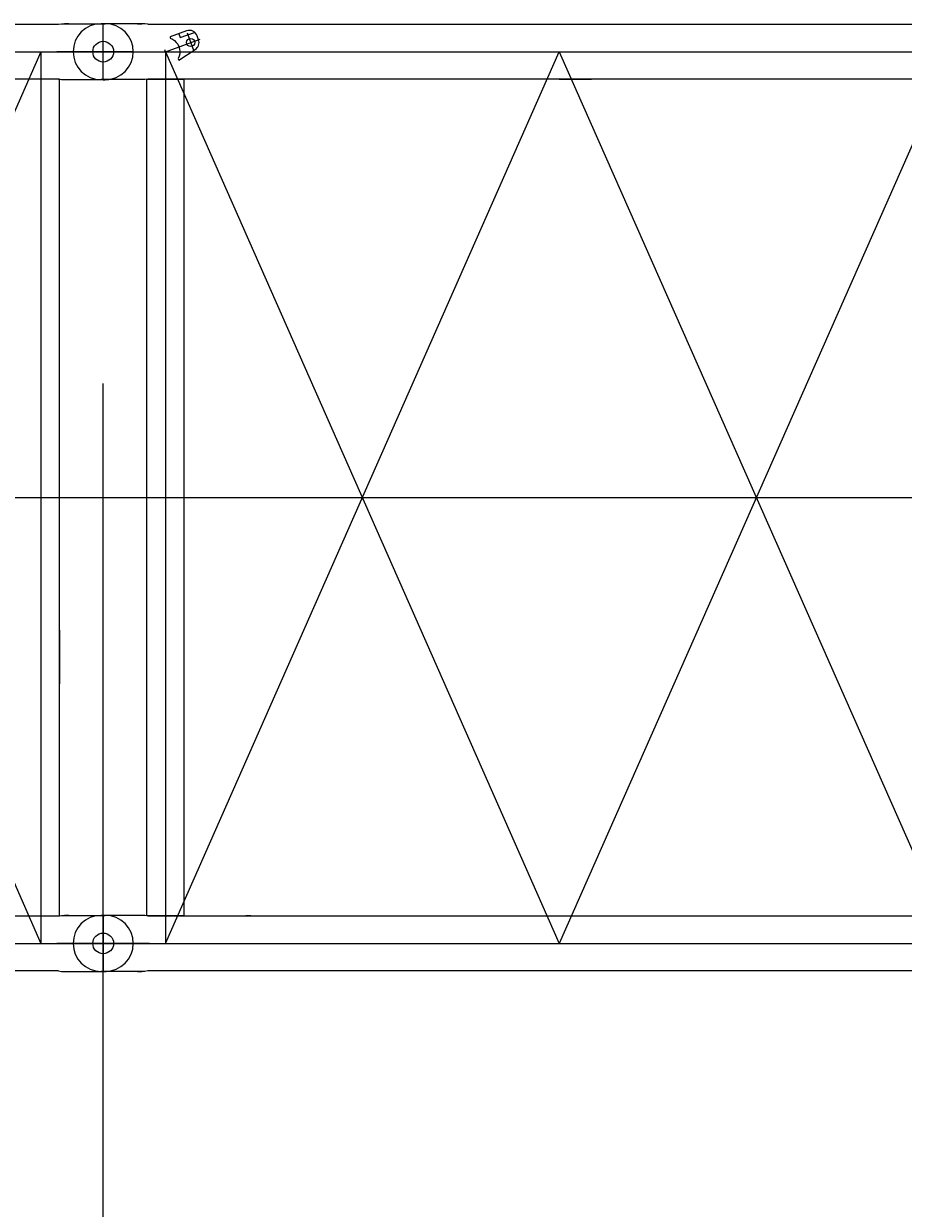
# Model space of a CAD drawing. Extents: x 8365 to 131642, y 1960 to 79602.
# Tile 58 of 121: x 74129 to 76250, y 8756 to 11612. Entities that reach past the tile are written whole.
import ezdxf
from ezdxf.enums import TextEntityAlignment as Align

# ---------------------------------------------------------------- set-up
doc = ezdxf.new("R2010")
doc.units = 0
doc.header["$LTSCALE"] = 100
doc.header["$MEASUREMENT"] = 0
doc.linetypes.add('CENTER', pattern=[50.5, 30, -9, 2.5, -9])
doc.layers.add('1', color=7, linetype='Continuous')
doc.layers.add('11', color=7, linetype='Continuous')
doc.styles.get("Standard").update_dxf_attribs({"font": 'txt', "bigfont": 'bigfont'})
doc.dimstyles.get("Standard").update_dxf_attribs({"dimtxt": 0.18, "dimasz": 0.18, "dimexe": 0.18, "dimexo": 0.0625, "dimgap": 0.09, "dimtad": 0, "dimtih": 1, "dimtoh": 1, "dimdec": 4, "dimzin": 0, "dimdsep": 46, "dimtxsty": 'Standard', "dimcen": 0.09, "dimadec": 0, "dimazin": 0, "dimtfac": 1, "dimtdec": 4, "dimtofl": 0, "dimtmove": 0, "dimatfit": 0, "dimfxl": 1, "dimtolj": 1, "dimtzin": 0, "dimarcsym": 0})

# ---------------------------------------------------------------- blocks, each defined once
blk = doc.blocks.new('*G106')
at = {"layer": '11', "color": 7, "linetype": 'Continuous', "lineweight": 9}
for p, q in [((74320.4, 11612.5), (74315.4, 11612.5)), ((74320.4, 11612.5), (74325.4, 11612.5)), ((74420.8, 11612.5), (74320.4, 11612.5)), ((74427.9, 11611.5), (74420.8, 11612.5)), ((74427.9, 11611.5), (80212.9, 11611.5)), ((74521.3, 11595.1), (74482.3, 11580.9)), ((74482.3, 11580.9), (74482.3, 11577.4)), ((74502.5, 11588.2), (74506, 11578.9)), ((74506, 11578.9), (74541, 11591.6)), ((74550.3, 11573.9), (74547, 11583.1)), ((74502.7, 11524.5), (74542.3, 11550.3)), ((74501.3, 11528.5), (74502.7, 11524.5)), ((74320.4, 11477.5), (74315.4, 11477.5)), ((74420.8, 11477.5), (74320.4, 11477.5)), ((74320.4, 11477.4), (74325.4, 11477.4)), ((74427.9, 11478.5), (74420.8, 11477.5)), ((74425.9, 9461.5), (74425.9, 11478.5)), ((74425.9, 11478.5), (74514.8, 11478.5)), ((80212.9, 11478.5), (74427.9, 11478.5)), ((74514.8, 11478.5), (74514.8, 9461.5)), ((75420.4, 11478.5), (75342.4, 11478.5)), ((75420.4, 11478.5), (75498.3, 11478.5)), ((74514.8, 9605.5), (74514.8, 9461.5)), ((74320.4, 9462.5), (74315.4, 9462.5)), ((74320.4, 9462.5), (74325.4, 9462.5)), ((74420.8, 9462.5), (74320.4, 9462.5)), ((74427.9, 9461.5), (74420.8, 9462.5)), ((74514.8, 9461.5), (74425.9, 9461.5)), ((74427.9, 9461.5), (80212.9, 9461.5)), ((74514.8, 9461.5), (74548.3, 9461.5)), ((74676.3, 9461.5), (74664.4, 9461.5)), ((74320.4, 9327.5), (74315.4, 9327.5)), ((74420.8, 9327.5), (74320.4, 9327.5)), ((74320.4, 9327.4), (74325.4, 9327.4)), ((74427.9, 9328.5), (74420.8, 9327.5)), ((80212.9, 9328.5), (74427.9, 9328.5))]:
    blk.add_line(p, q, dxfattribs=at)
at = {"layer": '11', "color": 7, "linetype": 'CENTER', "lineweight": 9}
for p, q in [((74320.4, 11477.4), (74320.4, 11612.5)), ((74320.4, 11477.5), (74320.4, 11612.5)), ((74402.9, 11612.5), (74413.9, 11612.5)), ((74470.4, 11545), (74554.1, 11575.3)), ((74523.1, 11590.1), (74538.3, 11548.3)), ((74392.9, 11545), (74208.9, 11545)), ((74247.9, 11545), (74431.9, 11545)), ((74320.4, 11545), (80320.4, 11545)), ((74472.1, 11540.3), (74468.7, 11549.7)), ((74470.4, 9395), (75420.4, 11545)), ((74470.4, 9395), (75420.4, 11545)), ((74470.4, 11545), (74472.1, 11540.3)), ((74470.4, 11545), (75420.4, 9395)), ((74470.4, 11545), (74470.4, 9395)), ((75420.4, 11545), (76370.4, 9395)), ((76370.4, 11545), (75420.4, 9395)), ((74408.6, 11477.5), (74402.9, 11477.5)), ((74320.4, 10470), (80320.4, 10470)), ((74320.4, 10470), (80320.4, 10470)), ((74320.4, 9327.4), (74320.4, 9462.5)), ((74320.4, 9462.5), (74320.4, 9327.5)), ((74408.6, 9462.5), (74402.9, 9462.5)), ((74392.9, 9395), (74208.9, 9395)), ((74320.4, 9395), (80320.4, 9395)), ((74402.9, 9327.5), (74413.9, 9327.5))]:
    blk.add_line(p, q, dxfattribs=at)
at = {"layer": '11', "color": 7, "linetype": 'Continuous', "lineweight": 9}
blk.add_lwpolyline([(74482.3, 11577.4), (74487.6, 11574.9), (74492.5, 11571.6), (74496.7, 11567.5), (74500.2, 11562.7), (74502.8, 11557.4), (74504.5, 11551.7), (74505.2, 11545.8), (74504.9, 11539.8), (74503.6, 11534), (74501.3, 11528.5)], dxfattribs=at)
for centre, radius in [((74320.4, 11545), 25), ((74531.5, 11567.1), 10), ((74320.4, 9395), 25)]:
    blk.add_circle(centre, radius, dxfattribs=at)
for centre, radius, start, end in [((74315.4, 11545), 67.5, 90, 180), ((74528.2, 11576.3), 20, 19.9425, 109.9254), ((74531.5, 11567.1), 20, -57.199, 19.9122), ((74315.4, 11545), 67.5, 180, -90), ((74315.4, 9395), 67.5, 90, 180), ((74315.4, 9395), 67.5, 180, -90)]:
    blk.add_arc(centre, radius, start, end, dxfattribs=at)
blk = doc.blocks.new('*G107')
at = {"layer": '11', "color": 7, "linetype": 'Continuous', "lineweight": 9}
for p, q in [((68427.9, 11611.5), (74212.9, 11611.5)), ((74212.9, 11611.5), (74220, 11612.5)), ((74220, 11612.5), (74320.4, 11612.5)), ((74320.4, 11612.5), (74315.4, 11612.5)), ((74320.4, 11612.5), (74325.4, 11612.5)), ((74212.9, 11478.5), (68427.9, 11478.5)), ((74214.8, 11478.5), (74125.9, 11478.5)), ((74212.9, 11478.5), (74220, 11477.5)), ((74214.8, 9461.5), (74214.8, 11478.5)), ((74220, 11477.5), (74320.4, 11477.5)), ((74320.4, 11477.5), (74315.4, 11477.5)), ((74320.4, 11477.5), (74325.4, 11477.5)), ((74214.8, 10789.5), (74214.8, 10919.5)), ((74214.8, 10150.4), (74214.8, 10020.4)), ((68427.9, 9461.5), (74212.9, 9461.5)), ((74125.9, 9461.5), (74214.8, 9461.5)), ((74212.9, 9461.5), (74220, 9462.4)), ((74220, 9462.4), (74320.4, 9462.4)), ((74320.4, 9462.4), (74315.4, 9462.4)), ((74320.4, 9462.4), (74325.4, 9462.4)), ((74212.9, 9328.5), (68427.9, 9328.5)), ((74212.9, 9328.5), (74220, 9327.4)), ((74220, 9327.4), (74320.4, 9327.4)), ((74320.4, 9327.4), (74315.4, 9327.4)), ((74320.4, 9327.4), (74325.4, 9327.4))]:
    blk.add_line(p, q, dxfattribs=at)
at = {"layer": '11', "color": 7, "linetype": 'CENTER', "lineweight": 9}
for p, q in [((74237.8, 11612.5), (74226.8, 11612.5)), ((74320.4, 11477.5), (74320.4, 11612.5)), ((74320.4, 11478.5), (74320.4, 11611.4)), ((68320.4, 11545), (74320.4, 11545)), ((73220.4, 11545), (74170.4, 9395)), ((74170.4, 11545), (73220.4, 9395)), ((74170.4, 11545), (74170.4, 9395)), ((74248.9, 11545), (74237.2, 11545)), ((74232.1, 11477.5), (74237.8, 11477.5)), ((68320.4, 10470), (74320.4, 10470)), ((68320.4, 10470), (74320.4, 10470)), ((74237.8, 9462.5), (74226.8, 9462.5)), ((74320.4, 9327.4), (74320.4, 9462.4)), ((74320.4, 9328.5), (74320.4, 9461.4)), ((68320.4, 9395), (74320.4, 9395)), ((74392.9, 9395), (74208.9, 9395)), ((74248.9, 9395), (74237.2, 9395)), ((74320.4, 9395), (74248.9, 9395)), ((74431.9, 9395), (74320.4, 9395)), ((74232.1, 9327.4), (74237.8, 9327.4))]:
    blk.add_line(p, q, dxfattribs=at)
at = {"layer": '11', "color": 7, "linetype": 'Continuous', "lineweight": 9}
for centre in [(74320.4, 11545), (74320.4, 9395)]:
    blk.add_circle(centre, 25, dxfattribs=at)
for centre, start, end in [((74325.4, 11545), 0, 90), ((74325.4, 11545), 82.4369, 90.0021), ((74325.4, 11545), -90, 0), ((74325.4, 11545), -90, -82.4352), ((74325.4, 9395), 0, 90), ((74325.4, 9395), 82.4366, 90.0021), ((74325.4, 9395), -90, 0), ((74325.4, 9395), -90, -82.4355)]:
    blk.add_arc(centre, 67.5, start, end, dxfattribs=at)
blk = doc.blocks.new('*D130')
at = {"layer": '1', "color": 7, "linetype": 'Continuous', "lineweight": 9}
for p, q in [((74320.4, 5900), (74320.4, 10745)), ((73754.7, 7265.7), (74886, 6134.3)), ((68320.3, 6700), (74320.4, 6700))]:
    blk.add_line(p, q, dxfattribs=at)
at = {"layer": '1', "color": 7, "linetype": 'Continuous', "lineweight": 9, "oblique": 15, "width": 0.5}
blk.add_text('6000', height=1200, dxfattribs=at).set_placement((70120.3, 6700), align=Align.BOTTOM_LEFT)
blk = doc.blocks.new('*D131')
at = {"layer": '1', "color": 7, "linetype": 'Continuous', "lineweight": 9}
for p, q in [((80320.4, 5900), (80320.4, 10745)), ((79754.7, 7265.7), (80886, 6134.3)), ((74320.4, 6700), (80320.4, 6700))]:
    blk.add_line(p, q, dxfattribs=at)
at = {"layer": '1', "color": 7, "linetype": 'Continuous', "lineweight": 9, "oblique": 15, "width": 0.5}
blk.add_text('6000', height=1200, dxfattribs=at).set_placement((76120.4, 6700), align=Align.BOTTOM_LEFT)

msp = doc.modelspace()

# ---------------------------------------------------------------- block references
at = {"color": 7, "linetype": 'Continuous', "lineweight": 9}
for name in ['*G107', '*G106']:
    msp.add_blockref(name, (0, 0), dxfattribs=at)

# ---------------------------------------------------------------- dimensions: what is measured, and where the dimension line sits
at = {"layer": '1', "color": 7, "linetype": 'Continuous', "lineweight": 9}
for base, p1, p2, picture, middle in [((68320.33779, 6700), (68320.33779, 6700), (74320.3561, 10744.95422), '*D130', (71320.34694, 6700)), ((74320.3561, 6700), (74320.3561, 6700), (80320.3561, 10744.95422), '*D131', (77320.3561, 6700))]:
    dim = msp.add_linear_dim(base=base, p1=p1, p2=p2, text='6000', dimstyle='Standard', dxfattribs=at)
    dim.commit()
    dim.dimension.update_dxf_attribs({"geometry": picture, "text_midpoint": middle})

doc.saveas('drawing.dxf')
